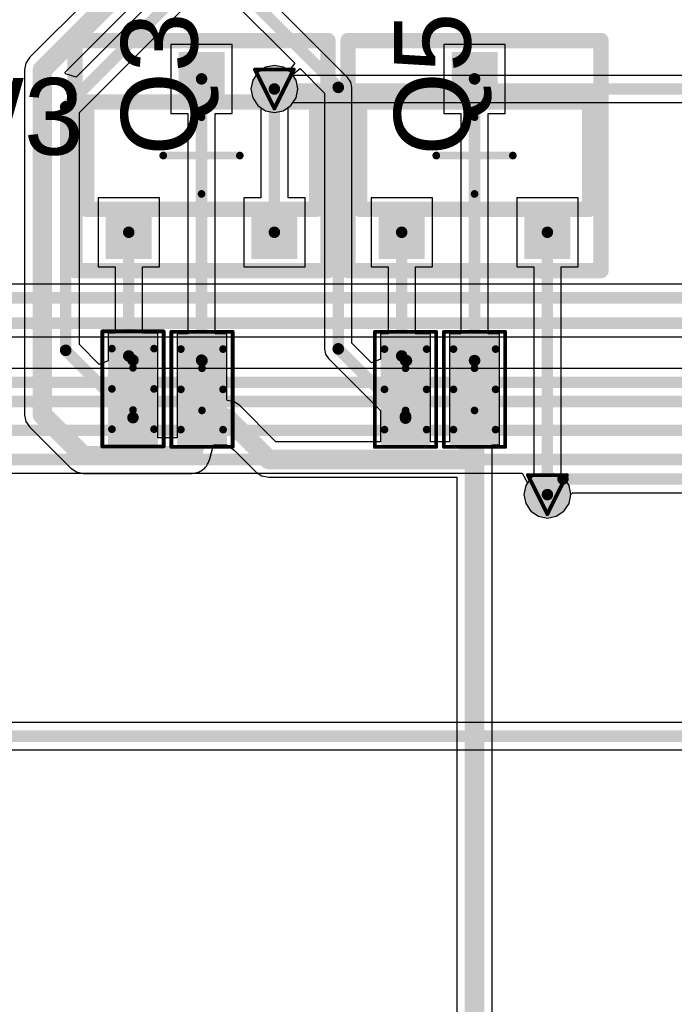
# Model space of a CAD drawing. Header units: millimetres. Extents: x 9.4 to 105.2, y 7.6 to 67.1.
# Tile 31 of 152: x 34.5 to 43, y 25.6 to 38.5. Entities that reach past the tile are written whole.
import ezdxf

# ---------------------------------------------------------------- set-up
doc = ezdxf.new("R2010")
doc.units = ezdxf.units.MM
for name, color, linetype in [('BottomLayer', 5, 'Continuous'), ('BottomSolder', 6, 'Continuous'), ('DrillDrawing', 1, 'Continuous'), ('Mechanical13', 56, 'Continuous'), ('Mechanical15', 56, 'Continuous'), ('Mechanical16', 56, 'Continuous'), ('Mechanical2', 216, 'Continuous'), ('Mechanical3', 76, 'Continuous'), ('Mechanical5', 56, 'Continuous'), ('TopLayer', 1, 'Continuous'), ('TopOverlay', 2, 'Continuous'), ('TopPaste', 8, 'Continuous'), ('TopSolder', 216, 'Continuous'), ('ViaHoleLayer', 16, 'Continuous')]:
    doc.layers.add(name, color=color, linetype=linetype)
doc.styles.add('Arial', font='arial.ttf', dxfattribs={"height": 0.2})

msp = doc.modelspace()

# ---------------------------------------------------------------- hatches: boundary and pattern name
at = {"layer": 'BottomLayer'}
h = msp.add_hatch(color=5, dxfattribs=at)
edge = h.paths.add_edge_path()
edge.add_arc((37.774, 37.571), 0.2, 0, 360)
h = msp.add_hatch(color=5, dxfattribs=at)
edge = h.paths.add_edge_path()
edge.add_arc((41.336, 32.283), 0.2, 0, 360)
at = {"layer": 'BottomSolder'}
h = msp.add_hatch(color=6, dxfattribs=at)
edge = h.paths.add_edge_path()
edge.add_arc((37.774, 37.571), 0.3, 0, 360)
h = msp.add_hatch(color=6, dxfattribs=at)
edge = h.paths.add_edge_path()
edge.add_arc((41.336, 32.283), 0.3, 0, 360)
at = {"layer": 'TopLayer'}
for points in [[(36.524, 37.353), (36.524, 38.053), (37.124, 38.053), (37.124, 37.353)], [(40.086, 37.353), (40.086, 38.053), (40.686, 38.053), (40.686, 37.353)], [(35.574, 35.353), (35.574, 36.053), (36.174, 36.053), (36.174, 35.353)], [(37.474, 35.353), (37.474, 36.053), (38.074, 36.053), (38.074, 35.353)], [(39.136, 35.353), (39.136, 36.053), (39.736, 36.053), (39.736, 35.353)], [(41.036, 35.353), (41.036, 36.053), (41.636, 36.053), (41.636, 35.353)], [(35.705, 34.286), (36.155, 34.286), (36.155, 33.786), (35.705, 33.786)], [(37.055, 33.78), (36.605, 33.78), (36.605, 34.28), (37.055, 34.28)], [(39.261, 34.28), (39.711, 34.28), (39.711, 33.78), (39.261, 33.78)], [(40.611, 33.78), (40.161, 33.78), (40.161, 34.28), (40.611, 34.28)], [(35.705, 33.536), (36.155, 33.536), (36.155, 33.036), (35.705, 33.036)], [(37.055, 33.03), (36.605, 33.03), (36.605, 33.53), (37.055, 33.53)], [(39.261, 33.53), (39.711, 33.53), (39.711, 33.03), (39.261, 33.03)], [(40.611, 33.03), (40.161, 33.03), (40.161, 33.53), (40.611, 33.53)]]:
    msp.add_hatch(color=1, dxfattribs=at).paths.add_polyline_path(points)
h = msp.add_hatch(color=1, dxfattribs=at)
edge = h.paths.add_edge_path()
edge.add_arc((37.774, 37.571), 0.2, 0, 360)
h = msp.add_hatch(color=1, dxfattribs=at)
edge = h.paths.add_edge_path()
edge.add_arc((41.336, 32.283), 0.2, 0, 360)
at = {"layer": 'TopPaste'}
for points in [[(37.075, 37.403), (37.075, 38.003), (36.575, 38.003), (36.575, 37.403)], [(40.638, 37.403), (40.638, 38.003), (40.138, 38.003), (40.138, 37.403)], [(36.125, 35.403), (36.125, 36.003), (35.625, 36.003), (35.625, 35.403)], [(38.025, 35.403), (38.025, 36.003), (37.525, 36.003), (37.525, 35.403)], [(39.688, 35.403), (39.688, 36.003), (39.188, 36.003), (39.188, 35.403)], [(41.588, 35.403), (41.588, 36.003), (41.088, 36.003), (41.088, 35.403)], [(35.755, 34.236), (36.105, 34.236), (36.105, 33.836), (35.755, 33.836)], [(37.005, 33.83), (36.655, 33.83), (36.655, 34.23), (37.005, 34.23)], [(39.311, 34.23), (39.661, 34.23), (39.661, 33.83), (39.311, 33.83)], [(40.561, 33.83), (40.211, 33.83), (40.211, 34.23), (40.561, 34.23)], [(35.755, 33.486), (36.105, 33.486), (36.105, 33.086), (35.755, 33.086)], [(37.005, 33.08), (36.655, 33.08), (36.655, 33.48), (37.005, 33.48)], [(39.311, 33.48), (39.661, 33.48), (39.661, 33.08), (39.311, 33.08)], [(40.561, 33.08), (40.211, 33.08), (40.211, 33.48), (40.561, 33.48)]]:
    msp.add_hatch(color=8, dxfattribs=at).paths.add_polyline_path(points)
at = {"layer": 'TopSolder'}
for points in [[(36.524, 37.353), (36.524, 38.053), (37.124, 38.053), (37.124, 37.353)], [(40.086, 37.353), (40.086, 38.053), (40.686, 38.053), (40.686, 37.353)], [(35.574, 35.353), (35.574, 36.053), (36.174, 36.053), (36.174, 35.353)], [(37.474, 35.353), (37.474, 36.053), (38.074, 36.053), (38.074, 35.353)], [(39.136, 35.353), (39.136, 36.053), (39.736, 36.053), (39.736, 35.353)], [(41.036, 35.353), (41.036, 36.053), (41.636, 36.053), (41.636, 35.353)], [(35.605, 34.386), (36.255, 34.386), (36.255, 33.686), (35.605, 33.686)], [(37.155, 33.68), (36.505, 33.68), (36.505, 34.38), (37.155, 34.38)], [(39.161, 34.38), (39.811, 34.38), (39.811, 33.68), (39.161, 33.68)], [(40.711, 33.68), (40.061, 33.68), (40.061, 34.38), (40.711, 34.38)], [(35.605, 33.636), (36.255, 33.636), (36.255, 32.936), (35.605, 32.936)], [(37.155, 32.93), (36.505, 32.93), (36.505, 33.63), (37.155, 33.63)], [(39.161, 33.63), (39.811, 33.63), (39.811, 32.93), (39.161, 32.93)], [(40.711, 32.93), (40.061, 32.93), (40.061, 33.63), (40.711, 33.63)]]:
    msp.add_hatch(color=216, dxfattribs=at).paths.add_polyline_path(points)
h = msp.add_hatch(color=216, dxfattribs=at)
edge = h.paths.add_edge_path()
edge.add_arc((37.774, 37.571), 0.3, 0, 360)
h = msp.add_hatch(color=216, dxfattribs=at)
edge = h.paths.add_edge_path()
edge.add_arc((41.336, 32.283), 0.3, 0, 360)
at = {"layer": 'ViaHoleLayer'}
h = msp.add_hatch(color=16, dxfattribs=at)
edge = h.paths.add_edge_path()
edge.add_arc((37.774, 37.571), 0.1, 0, 360)
h = msp.add_hatch(color=16, dxfattribs=at)
edge = h.paths.add_edge_path()
edge.add_arc((41.336, 32.283), 0.1, 0, 360)

# ---------------------------------------------------------------- linework, layer by layer
at = {"layer": 'BottomLayer'}
for p, q in [((37.774, 37.877), (37.657, 37.854)), ((37.891, 37.854), (37.774, 37.877)), ((37.558, 37.787), (37.492, 37.688)), ((37.657, 37.854), (37.558, 37.787)), ((37.991, 37.787), (37.891, 37.854)), ((38.016, 37.749), (37.991, 37.787)), ((54.947, 37.749), (38.016, 37.749)), ((37.492, 37.688), (37.468, 37.571)), ((37.468, 37.571), (37.492, 37.454)), ((37.492, 37.454), (37.558, 37.355)), ((37.558, 37.355), (37.657, 37.288)), ((37.891, 37.288), (37.991, 37.355)), ((37.991, 37.355), (38.016, 37.393)), ((38.016, 37.393), (55.021, 37.393)), ((37.657, 37.288), (37.774, 37.265)), ((37.774, 37.265), (37.891, 37.288)), ((53.19, 35.027), (23.978, 35.027)), ((24.458, 34.34), (53.239, 34.34)), ((53.004, 33.925), (24.524, 33.925)), ((27.033, 32.562), (41.009, 32.562)), ((41.009, 32.562), (41.077, 32.435)), ((41.053, 32.4), (41.03, 32.283)), ((41.077, 32.435), (41.053, 32.4)), ((41.03, 32.283), (41.053, 32.166)), ((41.619, 32.166), (41.642, 32.283)), ((41.642, 32.283), (41.662, 32.308)), ((41.662, 32.308), (62.949, 32.308)), ((41.053, 32.166), (41.12, 32.067)), ((41.552, 32.067), (41.619, 32.166)), ((41.12, 32.067), (41.219, 32.001)), ((41.219, 32.001), (41.336, 31.978)), ((41.336, 31.978), (41.453, 32.001)), ((41.453, 32.001), (41.552, 32.067)), ((51.463, 29.312), (32.169, 29.312)), ((32.169, 28.955), (51.537, 28.955))]:
    msp.add_line(p, q, dxfattribs=at)
at = {"layer": 'BottomLayer', "const_width": 0.15}
for points in [[(37.774, 37.571), (55.021, 37.571)], [(23.978, 34.849), (53.264, 34.849)], [(24.384, 34.519), (53.289, 34.519)], [(24.308, 33.747), (53.077, 33.747)], [(31.471, 33.497), (53.359, 33.497)], [(31.928, 33.122), (54.61, 33.122)], [(26.791, 32.741), (66.413, 32.741)], [(41.336, 32.283), (41.539, 32.487)], [(41.539, 32.487), (66.777, 32.487)], [(31.928, 29.134), (51.537, 29.134)]]:
    msp.add_lwpolyline(points, dxfattribs=at)
at = {"layer": 'BottomLayer', "const_width": 0.075}
for points in [[(37.737, 37.571, 1), (37.812, 37.571, 1)], [(41.502, 32.487, 1), (41.577, 32.487, 1)], [(41.502, 32.487, 1), (41.577, 32.487, 1)], [(41.299, 32.283, 1), (41.374, 32.283, 1)]]:
    msp.add_lwpolyline(points, format="xyb", close=True, dxfattribs=at)
at = {"layer": 'DrillDrawing', "const_width": 0.0508}
for points in [[(37.52, 37.825), (38.028, 37.825)], [(37.52, 37.825), (37.774, 37.317)], [(37.774, 37.317), (38.028, 37.825)], [(41.082, 32.537), (41.59, 32.537)], [(41.082, 32.537), (41.336, 32.029)], [(41.336, 32.029), (41.59, 32.537)]]:
    msp.add_lwpolyline(points, dxfattribs=at)
at = {"layer": 'DrillDrawing', "const_width": 0.0254}
for points in [[(37.508, 37.825, 1), (37.533, 37.825, 1)], [(37.508, 37.825, 1), (37.533, 37.825, 1)], [(38.016, 37.825, 1), (38.041, 37.825, 1)], [(38.016, 37.825, 1), (38.041, 37.825, 1)], [(37.762, 37.317, 1), (37.787, 37.317, 1)], [(37.762, 37.317, 1), (37.787, 37.317, 1)], [(41.069, 32.537, 1), (41.095, 32.537, 1)], [(41.069, 32.537, 1), (41.095, 32.537, 1)], [(41.577, 32.537, 1), (41.603, 32.537, 1)], [(41.577, 32.537, 1), (41.603, 32.537, 1)], [(41.323, 32.029, 1), (41.349, 32.029, 1)], [(41.323, 32.029, 1), (41.349, 32.029, 1)]]:
    msp.add_lwpolyline(points, format="xyb", close=True, dxfattribs=at)
at = {"layer": 'Mechanical13', "const_width": 0.1}
for points in [[(35.655, 34.186), (36.205, 34.186)], [(35.655, 33.136), (35.655, 34.186)], [(36.205, 33.136), (36.205, 34.186)], [(36.555, 34.18), (37.105, 34.18)], [(36.555, 33.13), (36.555, 34.18)], [(37.105, 33.13), (37.105, 34.18)], [(39.211, 34.18), (39.761, 34.18)], [(39.211, 33.13), (39.211, 34.18)], [(39.761, 33.13), (39.761, 34.18)], [(40.111, 34.18), (40.661, 34.18)], [(40.111, 33.13), (40.111, 34.18)], [(40.661, 33.13), (40.661, 34.18)], [(35.655, 33.136), (36.205, 33.136)], [(36.555, 33.13), (37.105, 33.13)], [(39.211, 33.13), (39.761, 33.13)], [(40.111, 33.13), (40.661, 33.13)]]:
    msp.add_lwpolyline(points, dxfattribs=at)
at = {"layer": 'Mechanical13', "const_width": 0.05}
for points in [[(35.63, 34.186, 1), (35.68, 34.186, 1)], [(35.63, 34.186, 1), (35.68, 34.186, 1)], [(36.18, 34.186, 1), (36.23, 34.186, 1)], [(36.18, 34.186, 1), (36.23, 34.186, 1)], [(36.53, 34.18, 1), (36.58, 34.18, 1)], [(36.53, 34.18, 1), (36.58, 34.18, 1)], [(37.08, 34.18, 1), (37.13, 34.18, 1)], [(37.08, 34.18, 1), (37.13, 34.18, 1)], [(39.186, 34.18, 1), (39.236, 34.18, 1)], [(39.186, 34.18, 1), (39.236, 34.18, 1)], [(39.736, 34.18, 1), (39.786, 34.18, 1)], [(39.736, 34.18, 1), (39.786, 34.18, 1)], [(40.086, 34.18, 1), (40.136, 34.18, 1)], [(40.086, 34.18, 1), (40.136, 34.18, 1)], [(40.636, 34.18, 1), (40.686, 34.18, 1)], [(40.636, 34.18, 1), (40.686, 34.18, 1)], [(35.63, 33.136, 1), (35.68, 33.136, 1)], [(35.63, 33.136, 1), (35.68, 33.136, 1)], [(36.18, 33.136, 1), (36.23, 33.136, 1)], [(36.18, 33.136, 1), (36.23, 33.136, 1)], [(36.53, 33.13, 1), (36.58, 33.13, 1)], [(36.53, 33.13, 1), (36.58, 33.13, 1)], [(37.08, 33.13, 1), (37.13, 33.13, 1)], [(37.08, 33.13, 1), (37.13, 33.13, 1)], [(39.186, 33.13, 1), (39.236, 33.13, 1)], [(39.186, 33.13, 1), (39.236, 33.13, 1)], [(39.736, 33.13, 1), (39.786, 33.13, 1)], [(39.736, 33.13, 1), (39.786, 33.13, 1)], [(40.086, 33.13, 1), (40.136, 33.13, 1)], [(40.086, 33.13, 1), (40.136, 33.13, 1)], [(40.636, 33.13, 1), (40.686, 33.13, 1)], [(40.636, 33.13, 1), (40.686, 33.13, 1)]]:
    msp.add_lwpolyline(points, format="xyb", close=True, dxfattribs=at)
at = {"layer": 'Mechanical15'}
for points, const_width in [([(35.53, 34.411), (36.33, 34.411)], 0.05), ([(35.53, 32.911), (35.53, 34.411)], 0.05), ([(36.33, 32.911), (36.33, 34.411)], 0.05), ([(36.43, 34.405), (37.23, 34.405)], 0.05), ([(36.43, 32.905), (36.43, 34.405)], 0.05), ([(37.23, 32.905), (37.23, 34.405)], 0.05), ([(39.086, 34.405), (39.886, 34.405)], 0.05), ([(39.086, 32.905), (39.086, 34.405)], 0.05), ([(39.886, 32.905), (39.886, 34.405)], 0.05), ([(39.986, 34.405), (40.786, 34.405)], 0.05), ([(39.986, 32.905), (39.986, 34.405)], 0.05), ([(40.786, 32.905), (40.786, 34.405)], 0.05), ([(35.93, 33.386), (35.93, 33.936)], 0.1), ([(36.83, 33.38), (36.83, 33.93)], 0.1), ([(39.486, 33.38), (39.486, 33.93)], 0.1), ([(40.386, 33.38), (40.386, 33.93)], 0.1), ([(35.655, 33.661), (36.205, 33.661)], 0.1), ([(36.555, 33.655), (37.105, 33.655)], 0.1), ([(39.211, 33.655), (39.761, 33.655)], 0.1), ([(40.111, 33.655), (40.661, 33.655)], 0.1), ([(35.53, 32.911), (36.33, 32.911)], 0.05), ([(36.43, 32.905), (37.23, 32.905)], 0.05), ([(39.086, 32.905), (39.886, 32.905)], 0.05), ([(39.986, 32.905), (40.786, 32.905)], 0.05)]:
    msp.add_lwpolyline(points, dxfattribs=dict(at, const_width=const_width))
for points, const_width in [([(35.517, 34.411, 1), (35.542, 34.411, 1)], 0.025), ([(35.517, 34.411, 1), (35.542, 34.411, 1)], 0.025), ([(36.317, 34.411, 1), (36.342, 34.411, 1)], 0.025), ([(36.317, 34.411, 1), (36.342, 34.411, 1)], 0.025), ([(36.418, 34.405, 1), (36.443, 34.405, 1)], 0.025), ([(36.418, 34.405, 1), (36.443, 34.405, 1)], 0.025), ([(37.217, 34.405, 1), (37.242, 34.405, 1)], 0.025), ([(37.217, 34.405, 1), (37.242, 34.405, 1)], 0.025), ([(39.073, 34.405, 1), (39.098, 34.405, 1)], 0.025), ([(39.073, 34.405, 1), (39.098, 34.405, 1)], 0.025), ([(39.873, 34.405, 1), (39.898, 34.405, 1)], 0.025), ([(39.873, 34.405, 1), (39.898, 34.405, 1)], 0.025), ([(39.974, 34.405, 1), (39.999, 34.405, 1)], 0.025), ([(39.974, 34.405, 1), (39.999, 34.405, 1)], 0.025), ([(40.773, 34.405, 1), (40.798, 34.405, 1)], 0.025), ([(40.773, 34.405, 1), (40.798, 34.405, 1)], 0.025), ([(35.905, 33.936, 1), (35.955, 33.936, 1)], 0.05), ([(36.805, 33.93, 1), (36.855, 33.93, 1)], 0.05), ([(39.461, 33.93, 1), (39.511, 33.93, 1)], 0.05), ([(40.361, 33.93, 1), (40.411, 33.93, 1)], 0.05), ([(35.63, 33.661, 1), (35.68, 33.661, 1)], 0.05), ([(36.18, 33.661, 1), (36.23, 33.661, 1)], 0.05), ([(36.53, 33.655, 1), (36.58, 33.655, 1)], 0.05), ([(37.08, 33.655, 1), (37.13, 33.655, 1)], 0.05), ([(39.186, 33.655, 1), (39.236, 33.655, 1)], 0.05), ([(39.736, 33.655, 1), (39.786, 33.655, 1)], 0.05), ([(40.086, 33.655, 1), (40.136, 33.655, 1)], 0.05), ([(40.636, 33.655, 1), (40.686, 33.655, 1)], 0.05), ([(35.905, 33.386, 1), (35.955, 33.386, 1)], 0.05), ([(36.805, 33.38, 1), (36.855, 33.38, 1)], 0.05), ([(39.461, 33.38, 1), (39.511, 33.38, 1)], 0.05), ([(40.361, 33.38, 1), (40.411, 33.38, 1)], 0.05), ([(35.517, 32.911, 1), (35.542, 32.911, 1)], 0.025), ([(35.517, 32.911, 1), (35.542, 32.911, 1)], 0.025), ([(36.317, 32.911, 1), (36.342, 32.911, 1)], 0.025), ([(36.317, 32.911, 1), (36.342, 32.911, 1)], 0.025), ([(36.418, 32.905, 1), (36.443, 32.905, 1)], 0.025), ([(36.418, 32.905, 1), (36.443, 32.905, 1)], 0.025), ([(37.217, 32.905, 1), (37.242, 32.905, 1)], 0.025), ([(37.217, 32.905, 1), (37.242, 32.905, 1)], 0.025), ([(39.073, 32.905, 1), (39.098, 32.905, 1)], 0.025), ([(39.073, 32.905, 1), (39.098, 32.905, 1)], 0.025), ([(39.873, 32.905, 1), (39.898, 32.905, 1)], 0.025), ([(39.873, 32.905, 1), (39.898, 32.905, 1)], 0.025), ([(39.974, 32.905, 1), (39.999, 32.905, 1)], 0.025), ([(39.974, 32.905, 1), (39.999, 32.905, 1)], 0.025), ([(40.773, 32.905, 1), (40.798, 32.905, 1)], 0.025), ([(40.773, 32.905, 1), (40.798, 32.905, 1)], 0.025)]:
    msp.add_lwpolyline(points, format="xyb", close=True, dxfattribs=dict(at, const_width=const_width))
at = {"layer": 'Mechanical16', "const_width": 0.1}
for points in [[(36.824, 36.203), (36.824, 37.203)], [(40.386, 36.203), (40.386, 37.203)], [(36.324, 36.703), (37.324, 36.703)], [(39.886, 36.703), (40.886, 36.703)]]:
    msp.add_lwpolyline(points, dxfattribs=at)
at = {"layer": 'Mechanical16', "const_width": 0.05}
for points in [[(36.799, 37.203, 1), (36.849, 37.203, 1)], [(40.361, 37.203, 1), (40.411, 37.203, 1)], [(36.299, 36.703, 1), (36.349, 36.703, 1)], [(37.299, 36.703, 1), (37.349, 36.703, 1)], [(39.861, 36.703, 1), (39.911, 36.703, 1)], [(40.861, 36.703, 1), (40.911, 36.703, 1)], [(36.799, 36.203, 1), (36.849, 36.203, 1)], [(40.361, 36.203, 1), (40.411, 36.203, 1)]]:
    msp.add_lwpolyline(points, format="xyb", close=True, dxfattribs=at)
at = {"layer": 'Mechanical2', "const_width": 0.2}
for points in [[(35.324, 37.403), (38.324, 37.403)], [(35.324, 36.003), (35.324, 37.403)], [(38.324, 36.003), (38.324, 37.403)], [(38.886, 37.403), (41.886, 37.403)], [(38.886, 36.003), (38.886, 37.403)], [(41.886, 36.003), (41.886, 37.403)], [(35.324, 36.003), (38.324, 36.003)], [(38.886, 36.003), (41.886, 36.003)]]:
    msp.add_lwpolyline(points, dxfattribs=at)
at = {"layer": 'Mechanical2', "const_width": 0.1}
for points in [[(35.274, 37.403, 1), (35.374, 37.403, 1)], [(35.274, 37.403, 1), (35.374, 37.403, 1)], [(38.274, 37.403, 1), (38.374, 37.403, 1)], [(38.274, 37.403, 1), (38.374, 37.403, 1)], [(38.836, 37.403, 1), (38.936, 37.403, 1)], [(38.836, 37.403, 1), (38.936, 37.403, 1)], [(41.836, 37.403, 1), (41.936, 37.403, 1)], [(41.836, 37.403, 1), (41.936, 37.403, 1)], [(35.274, 36.003, 1), (35.374, 36.003, 1)], [(35.274, 36.003, 1), (35.374, 36.003, 1)], [(38.274, 36.003, 1), (38.374, 36.003, 1)], [(38.274, 36.003, 1), (38.374, 36.003, 1)], [(38.836, 36.003, 1), (38.936, 36.003, 1)], [(38.836, 36.003, 1), (38.936, 36.003, 1)], [(41.836, 36.003, 1), (41.936, 36.003, 1)], [(41.836, 36.003, 1), (41.936, 36.003, 1)]]:
    msp.add_lwpolyline(points, format="xyb", close=True, dxfattribs=at)
at = {"layer": 'Mechanical3', "const_width": 0.2}
for points in [[(35.174, 38.203), (38.474, 38.203)], [(35.174, 35.203), (35.174, 38.203)], [(38.474, 35.203), (38.474, 38.203)], [(38.736, 38.203), (42.036, 38.203)], [(38.736, 35.203), (38.736, 38.203)], [(42.036, 35.203), (42.036, 38.203)], [(35.174, 35.203), (38.474, 35.203)], [(38.736, 35.203), (42.036, 35.203)]]:
    msp.add_lwpolyline(points, dxfattribs=at)
at = {"layer": 'Mechanical3', "const_width": 0.1}
for points in [[(35.124, 38.203, 1), (35.224, 38.203, 1)], [(35.124, 38.203, 1), (35.224, 38.203, 1)], [(38.424, 38.203, 1), (38.524, 38.203, 1)], [(38.424, 38.203, 1), (38.524, 38.203, 1)], [(38.686, 38.203, 1), (38.786, 38.203, 1)], [(38.686, 38.203, 1), (38.786, 38.203, 1)], [(41.986, 38.203, 1), (42.086, 38.203, 1)], [(41.986, 38.203, 1), (42.086, 38.203, 1)], [(35.124, 35.203, 1), (35.224, 35.203, 1)], [(35.124, 35.203, 1), (35.224, 35.203, 1)], [(38.424, 35.203, 1), (38.524, 35.203, 1)], [(38.424, 35.203, 1), (38.524, 35.203, 1)], [(38.686, 35.203, 1), (38.786, 35.203, 1)], [(38.686, 35.203, 1), (38.786, 35.203, 1)], [(41.986, 35.203, 1), (42.086, 35.203, 1)], [(41.986, 35.203, 1), (42.086, 35.203, 1)]]:
    msp.add_lwpolyline(points, format="xyb", close=True, dxfattribs=at)
at = {"layer": 'Mechanical5', "const_width": 0.2}
for points in [[(35.174, 38.203), (38.474, 38.203)], [(35.174, 35.203), (35.174, 38.203)], [(38.474, 35.203), (38.474, 38.203)], [(38.736, 38.203), (42.036, 38.203)], [(38.736, 35.203), (38.736, 38.203)], [(42.036, 35.203), (42.036, 38.203)], [(35.174, 35.203), (38.474, 35.203)], [(38.736, 35.203), (42.036, 35.203)]]:
    msp.add_lwpolyline(points, dxfattribs=at)
at = {"layer": 'Mechanical5', "const_width": 0.1}
for points in [[(35.124, 38.203, 1), (35.224, 38.203, 1)], [(35.124, 38.203, 1), (35.224, 38.203, 1)], [(38.424, 38.203, 1), (38.524, 38.203, 1)], [(38.424, 38.203, 1), (38.524, 38.203, 1)], [(38.686, 38.203, 1), (38.786, 38.203, 1)], [(38.686, 38.203, 1), (38.786, 38.203, 1)], [(41.986, 38.203, 1), (42.086, 38.203, 1)], [(41.986, 38.203, 1), (42.086, 38.203, 1)], [(35.124, 35.203, 1), (35.224, 35.203, 1)], [(35.124, 35.203, 1), (35.224, 35.203, 1)], [(38.424, 35.203, 1), (38.524, 35.203, 1)], [(38.424, 35.203, 1), (38.524, 35.203, 1)], [(38.686, 35.203, 1), (38.786, 35.203, 1)], [(38.686, 35.203, 1), (38.786, 35.203, 1)], [(41.986, 35.203, 1), (42.086, 35.203, 1)], [(41.986, 35.203, 1), (42.086, 35.203, 1)]]:
    msp.add_lwpolyline(points, format="xyb", close=True, dxfattribs=at)
at = {"layer": 'TopLayer'}
for p, q in [((38.734, 37.718), (37.389, 39.063)), ((36.398, 38.936), (35.189, 37.727)), ((35.446, 38.847), (34.584, 37.984)), ((37.085, 38.863), (38.042, 37.906)), ((35.046, 37.792), (35.901, 38.648)), ((35.23, 37.264), (36.702, 38.736)), ((37.224, 38.153), (36.424, 38.153)), ((36.424, 38.153), (36.424, 37.253)), ((37.224, 37.253), (37.224, 38.153)), ((40.786, 38.153), (39.986, 38.153)), ((39.986, 38.153), (39.986, 37.253)), ((40.786, 37.253), (40.786, 38.153)), ((34.533, 37.909), (34.516, 37.821)), ((34.584, 37.984), (34.533, 37.909)), ((37.774, 37.877), (37.657, 37.854)), ((37.891, 37.854), (37.774, 37.877)), ((38.042, 37.906), (37.961, 37.807)), ((34.516, 37.821), (34.516, 33.325)), ((35.051, 37.769), (35.046, 37.792)), ((35.189, 37.727), (35.051, 37.769)), ((37.558, 37.787), (37.492, 37.688)), ((37.657, 37.854), (37.558, 37.787)), ((37.961, 37.807), (37.891, 37.854)), ((38.01, 37.758), (38.109, 37.839)), ((38.057, 37.688), (38.01, 37.758)), ((38.109, 37.839), (38.43, 37.518)), ((37.492, 37.688), (37.468, 37.571)), ((38.08, 37.571), (38.057, 37.688)), ((38.773, 37.66), (38.734, 37.718)), ((38.786, 37.592), (38.773, 37.66)), ((37.468, 37.571), (37.492, 37.454)), ((38.057, 37.454), (38.08, 37.571)), ((38.43, 37.518), (38.43, 34.183)), ((38.786, 34.257), (38.786, 37.592)), ((37.492, 37.454), (37.558, 37.355)), ((37.558, 37.355), (37.596, 37.329)), ((37.953, 37.329), (37.991, 37.355)), ((37.991, 37.355), (38.057, 37.454)), ((35.23, 34.238), (35.23, 37.264)), ((36.424, 37.253), (36.646, 37.253)), ((36.646, 37.253), (36.646, 34.38)), ((37.003, 34.38), (37.003, 37.253)), ((37.003, 37.253), (37.224, 37.253)), ((37.596, 37.329), (37.596, 36.153)), ((37.953, 36.153), (37.953, 37.329)), ((39.986, 37.253), (40.208, 37.253)), ((40.208, 37.253), (40.208, 34.38)), ((40.564, 34.38), (40.564, 37.253)), ((40.564, 37.253), (40.786, 37.253)), ((36.274, 36.153), (35.474, 36.153)), ((35.474, 36.153), (35.474, 35.253)), ((36.274, 35.253), (36.274, 36.153)), ((37.596, 36.153), (37.374, 36.153)), ((37.374, 36.153), (37.374, 35.253)), ((38.174, 36.153), (37.953, 36.153)), ((38.174, 35.253), (38.174, 36.153)), ((39.836, 36.153), (39.036, 36.153)), ((39.036, 36.153), (39.036, 35.253)), ((39.836, 35.253), (39.836, 36.153)), ((41.736, 36.153), (40.936, 36.153)), ((40.936, 36.153), (40.936, 35.253)), ((41.736, 35.253), (41.736, 36.153)), ((35.474, 35.253), (35.696, 35.253)), ((35.696, 35.253), (35.696, 34.386)), ((36.053, 34.386), (36.053, 35.253)), ((36.053, 35.253), (36.274, 35.253)), ((37.374, 35.253), (38.174, 35.253)), ((39.036, 35.253), (39.258, 35.253)), ((39.258, 35.253), (39.258, 34.38)), ((39.614, 34.38), (39.614, 35.253)), ((39.614, 35.253), (39.836, 35.253)), ((40.936, 35.253), (41.158, 35.253)), ((41.158, 35.253), (41.158, 32.525)), ((41.514, 32.525), (41.514, 35.253)), ((41.514, 35.253), (41.736, 35.253)), ((35.696, 34.386), (35.605, 34.386)), ((35.605, 34.386), (35.605, 34.029)), ((36.255, 34.386), (36.053, 34.386)), ((36.255, 33.686), (36.255, 34.386)), ((36.646, 34.38), (36.505, 34.38)), ((36.505, 34.38), (36.505, 33.757)), ((37.155, 34.38), (37.003, 34.38)), ((37.155, 33.757), (37.155, 34.38)), ((39.258, 34.38), (39.161, 34.38)), ((39.161, 34.38), (39.161, 34.048)), ((39.811, 34.38), (39.614, 34.38)), ((39.811, 33.68), (39.811, 34.38)), ((40.208, 34.38), (40.061, 34.38)), ((40.061, 34.38), (40.061, 33.757)), ((40.711, 34.38), (40.564, 34.38)), ((40.711, 33.757), (40.711, 34.38)), ((35.487, 33.981), (35.23, 34.238)), ((38.43, 34.183), (38.443, 34.114)), ((39.043, 34), (38.786, 34.257)), ((35.605, 34.029), (35.487, 33.981)), ((38.443, 34.114), (38.482, 34.057)), ((38.482, 34.057), (39.161, 33.378)), ((39.161, 34.048), (39.043, 34)), ((36.255, 33.636), (36.255, 33.686)), ((36.255, 33.686), (36.255, 33.686)), ((36.255, 33.559), (36.255, 33.636)), ((36.255, 33.636), (36.255, 33.636)), ((36.505, 33.757), (36.505, 33.68)), ((36.505, 33.68), (36.505, 33.553)), ((37.155, 33.63), (37.155, 33.757)), ((39.811, 33.63), (39.811, 33.68)), ((39.811, 33.68), (39.811, 33.68)), ((40.061, 33.757), (40.061, 33.68)), ((40.061, 33.68), (40.061, 33.553)), ((40.711, 33.63), (40.711, 33.757)), ((36.255, 33.023), (36.255, 33.559)), ((36.505, 33.553), (36.505, 33.023)), ((37.155, 33.517), (37.155, 33.63)), ((37.16, 33.511), (37.155, 33.517)), ((37.249, 33.494), (37.16, 33.511)), ((39.811, 33.553), (39.811, 33.63)), ((39.811, 33.63), (39.811, 33.63)), ((39.811, 32.972), (39.811, 33.553)), ((40.061, 33.553), (40.061, 32.972)), ((40.711, 33.553), (40.711, 33.63)), ((40.711, 32.93), (40.711, 33.553)), ((37.324, 33.444), (37.249, 33.494)), ((37.795, 32.972), (37.324, 33.444)), ((39.161, 33.378), (39.161, 32.972)), ((34.516, 33.325), (34.533, 33.236)), ((34.533, 33.236), (34.584, 33.161)), ((34.584, 33.161), (35.117, 32.628)), ((36.505, 33.023), (36.255, 33.023)), ((36.927, 32.733), (36.978, 32.93)), ((36.978, 32.93), (37.155, 32.93)), ((37.155, 32.93), (37.155, 32.93)), ((37.155, 32.93), (37.155, 32.93)), ((37.155, 32.93), (37.251, 32.862)), ((37.251, 32.862), (37.536, 32.577)), ((39.161, 32.972), (37.795, 32.972)), ((40.061, 32.972), (39.811, 32.972)), ((40.617, 32.893), (40.617, 32.93)), ((40.617, 32.93), (40.711, 32.93)), ((40.617, 18.691), (40.617, 32.893)), ((35.117, 32.628), (35.192, 32.578)), ((36.82, 32.592), (36.842, 32.611)), ((36.842, 32.611), (36.867, 32.628)), ((36.867, 32.628), (36.876, 32.641)), ((36.876, 32.641), (36.888, 32.652)), ((36.888, 32.652), (36.9, 32.678)), ((36.9, 32.678), (36.917, 32.703)), ((36.917, 32.703), (36.92, 32.719)), ((36.92, 32.719), (36.927, 32.733)), ((35.192, 32.578), (35.281, 32.56)), ((35.281, 32.56), (36.703, 32.56)), ((36.703, 32.56), (36.719, 32.563)), ((36.719, 32.563), (36.735, 32.562)), ((36.735, 32.562), (36.763, 32.572)), ((36.763, 32.572), (36.792, 32.578)), ((36.792, 32.578), (36.805, 32.587)), ((36.805, 32.587), (36.82, 32.592)), ((37.536, 32.577), (37.611, 32.527)), ((37.611, 32.527), (37.7, 32.509)), ((37.7, 32.509), (40.155, 32.509)), ((40.155, 32.509), (40.155, 18.003)), ((41.12, 32.5), (41.053, 32.4)), ((41.158, 32.525), (41.12, 32.5)), ((41.552, 32.5), (41.514, 32.525)), ((41.619, 32.4), (41.552, 32.5)), ((41.053, 32.4), (41.03, 32.283)), ((41.642, 32.283), (41.619, 32.4)), ((41.03, 32.283), (41.053, 32.166)), ((41.619, 32.166), (41.642, 32.283)), ((41.053, 32.166), (41.12, 32.067)), ((41.552, 32.067), (41.619, 32.166)), ((41.12, 32.067), (41.219, 32.001)), ((41.219, 32.001), (41.336, 31.978)), ((41.336, 31.978), (41.453, 32.001)), ((41.453, 32.001), (41.552, 32.067))]:
    msp.add_line(p, q, dxfattribs=at)
for points, const_width in [([(37.211, 38.989), (38.608, 37.592)], 0.15), ([(34.747, 37.821), (35.738, 38.811)], 0.254), ([(35.052, 37.338), (36.576, 38.862)], 0.15), ([(34.747, 33.325), (34.747, 37.821)], 0.254), ([(36.824, 34.036), (36.824, 37.703)], 0.15), ([(40.386, 34.03), (40.386, 37.703)], 0.15), ([(37.774, 35.703), (37.774, 37.571)], 0.15), ([(38.608, 34.183), (38.608, 37.592)], 0.15), ([(35.052, 34.164), (35.052, 37.338)], 0.15), ([(35.874, 34.091), (35.874, 35.703)], 0.15), ([(39.436, 34.091), (39.436, 35.703)], 0.15), ([(41.336, 32.283), (41.336, 35.703)], 0.15), ([(35.052, 34.164), (35.93, 33.286)], 0.15), ([(35.874, 34.091), (35.93, 34.036)], 0.15), ([(38.608, 34.183), (39.486, 33.305)], 0.15), ([(39.436, 34.091), (39.497, 34.03)], 0.15), ([(36.824, 34.036), (36.83, 34.03)], 0.15), ([(39.486, 34.03), (39.497, 34.03)], 0.15), ([(34.747, 33.325), (35.281, 32.791)], 0.254), ([(36.703, 32.791), (36.83, 33.28)], 0.254), ([(36.83, 33.28), (37.16, 33.28)], 0.254), ([(37.16, 33.28), (37.7, 32.741)], 0.254), ([(39.486, 33.28), (39.486, 33.305)], 0.15), ([(40.386, 32.893), (40.386, 33.28)], 0.254), ([(35.93, 33.286), (35.93, 33.286)], 0.15), ([(40.234, 32.741), (40.386, 32.893)], 0.254), ([(40.386, 18.003), (40.386, 32.893)], 0.254), ([(35.281, 32.791), (36.703, 32.791)], 0.254), ([(37.7, 32.741), (40.234, 32.741)], 0.254)]:
    msp.add_lwpolyline(points, dxfattribs=dict(at, const_width=const_width))
for points, const_width in [([(34.684, 37.821, 1), (34.811, 37.821, 1)], 0.127), ([(34.684, 37.821, 1), (34.811, 37.821, 1)], 0.127), ([(36.787, 37.703, 1), (36.862, 37.703, 1)], 0.075), ([(40.348, 37.703, 1), (40.424, 37.703, 1)], 0.075), ([(37.737, 37.571, 1), (37.812, 37.571, 1)], 0.075), ([(38.57, 37.592, 1), (38.646, 37.592, 1)], 0.075), ([(38.57, 37.592, 1), (38.646, 37.592, 1)], 0.075), ([(35.014, 37.338, 1), (35.09, 37.338, 1)], 0.075), ([(35.014, 37.338, 1), (35.09, 37.338, 1)], 0.075), ([(35.837, 35.703, 1), (35.912, 35.703, 1)], 0.075), ([(37.737, 35.703, 1), (37.812, 35.703, 1)], 0.075), ([(39.398, 35.703, 1), (39.473, 35.703, 1)], 0.075), ([(41.299, 35.703, 1), (41.374, 35.703, 1)], 0.075), ([(35.014, 34.164, 1), (35.09, 34.164, 1)], 0.075), ([(35.014, 34.164, 1), (35.09, 34.164, 1)], 0.075), ([(35.837, 34.091, 1), (35.912, 34.091, 1)], 0.075), ([(35.837, 34.091, 1), (35.912, 34.091, 1)], 0.075), ([(38.57, 34.183, 1), (38.646, 34.183, 1)], 0.075), ([(38.57, 34.183, 1), (38.646, 34.183, 1)], 0.075), ([(39.398, 34.091, 1), (39.473, 34.091, 1)], 0.075), ([(39.398, 34.091, 1), (39.473, 34.091, 1)], 0.075), ([(35.892, 34.036, 1), (35.967, 34.036, 1)], 0.075), ([(36.787, 34.036, 1), (36.862, 34.036, 1)], 0.075), ([(36.787, 34.036, 1), (36.862, 34.036, 1)], 0.075), ([(36.792, 34.03, 1), (36.868, 34.03, 1)], 0.075), ([(39.448, 34.03, 1), (39.523, 34.03, 1)], 0.075), ([(39.459, 34.03, 1), (39.535, 34.03, 1)], 0.075), ([(39.459, 34.03, 1), (39.535, 34.03, 1)], 0.075), ([(40.348, 34.03, 1), (40.424, 34.03, 1)], 0.075), ([(34.684, 33.325, 1), (34.811, 33.325, 1)], 0.127), ([(34.684, 33.325, 1), (34.811, 33.325, 1)], 0.127), ([(36.767, 33.28, 1), (36.894, 33.28, 1)], 0.127), ([(36.767, 33.28, 1), (36.894, 33.28, 1)], 0.127), ([(37.097, 33.28, 1), (37.224, 33.28, 1)], 0.127), ([(37.097, 33.28, 1), (37.224, 33.28, 1)], 0.127), ([(39.448, 33.305, 1), (39.523, 33.305, 1)], 0.075), ([(39.448, 33.305, 1), (39.523, 33.305, 1)], 0.075), ([(40.322, 33.28, 1), (40.45, 33.28, 1)], 0.127), ([(35.892, 33.286, 1), (35.967, 33.286, 1)], 0.075), ([(35.892, 33.286, 1), (35.967, 33.286, 1)], 0.075), ([(35.892, 33.286, 1), (35.967, 33.286, 1)], 0.075), ([(39.448, 33.28, 1), (39.523, 33.28, 1)], 0.075), ([(40.322, 32.893, 1), (40.45, 32.893, 1)], 0.127), ([(40.322, 32.893, 1), (40.45, 32.893, 1)], 0.127), ([(40.322, 32.893, 1), (40.45, 32.893, 1)], 0.127), ([(35.217, 32.791, 1), (35.344, 32.791, 1)], 0.127), ([(35.217, 32.791, 1), (35.344, 32.791, 1)], 0.127), ([(36.639, 32.791, 1), (36.767, 32.791, 1)], 0.127), ([(36.639, 32.791, 1), (36.767, 32.791, 1)], 0.127), ([(37.636, 32.741, 1), (37.763, 32.741, 1)], 0.127), ([(37.636, 32.741, 1), (37.763, 32.741, 1)], 0.127), ([(40.17, 32.741, 1), (40.297, 32.741, 1)], 0.127), ([(40.17, 32.741, 1), (40.297, 32.741, 1)], 0.127), ([(41.299, 32.283, 1), (41.374, 32.283, 1)], 0.075)]:
    msp.add_lwpolyline(points, format="xyb", close=True, dxfattribs=dict(at, const_width=const_width))
at = {"layer": 'TopOverlay', "const_width": 0.2}
for points in [[(35.324, 37.403), (36.149, 37.403)], [(35.324, 36.428), (35.324, 37.403)], [(37.499, 37.403), (38.324, 37.403)], [(38.324, 36.428), (38.324, 37.403)], [(38.886, 37.403), (39.711, 37.403)], [(38.886, 36.428), (38.886, 37.403)], [(41.061, 37.403), (41.886, 37.403)], [(41.886, 36.428), (41.886, 37.403)], [(36.549, 36.003), (37.099, 36.003)], [(40.111, 36.003), (40.661, 36.003)]]:
    msp.add_lwpolyline(points, dxfattribs=at)
at = {"layer": 'TopOverlay', "const_width": 0.1}
for points in [[(35.274, 37.403, 1), (35.374, 37.403, 1)], [(35.274, 37.403, 1), (35.374, 37.403, 1)], [(36.099, 37.403, 1), (36.199, 37.403, 1)], [(37.449, 37.403, 1), (37.549, 37.403, 1)], [(38.274, 37.403, 1), (38.374, 37.403, 1)], [(38.274, 37.403, 1), (38.374, 37.403, 1)], [(38.836, 37.403, 1), (38.936, 37.403, 1)], [(38.836, 37.403, 1), (38.936, 37.403, 1)], [(39.661, 37.403, 1), (39.761, 37.403, 1)], [(41.011, 37.403, 1), (41.111, 37.403, 1)], [(41.836, 37.403, 1), (41.936, 37.403, 1)], [(41.836, 37.403, 1), (41.936, 37.403, 1)], [(35.274, 36.428, 1), (35.374, 36.428, 1)], [(38.274, 36.428, 1), (38.374, 36.428, 1)], [(38.836, 36.428, 1), (38.936, 36.428, 1)], [(41.836, 36.428, 1), (41.936, 36.428, 1)], [(36.499, 36.003, 1), (36.599, 36.003, 1)], [(37.049, 36.003, 1), (37.149, 36.003, 1)], [(40.061, 36.003, 1), (40.161, 36.003, 1)], [(40.611, 36.003, 1), (40.711, 36.003, 1)]]:
    msp.add_lwpolyline(points, format="xyb", close=True, dxfattribs=at)

# ---------------------------------------------------------------- texts
at = {"layer": 'Mechanical5', "style": 'Arial'}
for s, rotation, p in [('Q3', 90, (36.774, 36.703)), ('Q5', 90, (40.336, 36.703)), ('SW3', 360, (32.258, 36.714))]:
    msp.add_text(s, height=1, rotation=rotation, dxfattribs=at).set_placement(p)

doc.saveas('drawing.dxf')
